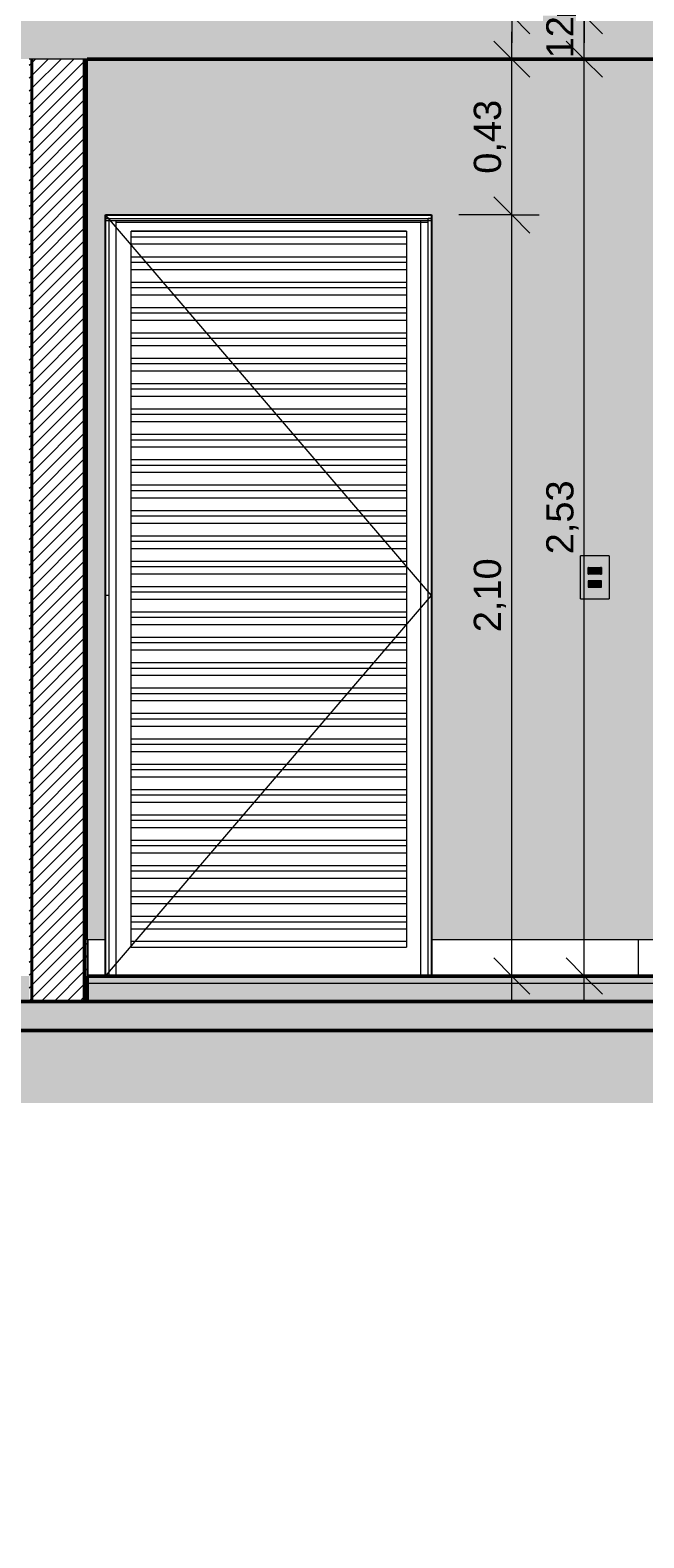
# Model space of a CAD drawing. Header units: metres. Extents: x -28.2 to 13.6, y -1.6 to 5.9.
# Tile 123 of 159: x 6.6 to 8.3, y -1.6 to 2.6. Entities that reach past the tile are written whole.
import ezdxf

# ---------------------------------------------------------------- set-up
doc = ezdxf.new("R2010")
doc.units = ezdxf.units.M
for name, color, linetype, lineweight in [('A-ANNO-DIMS', 7, 'Continuous', 9), ('A-ANNO-DIMS-50', 7, 'Continuous', 9), ('A-DETL-GENF', 7, 'Continuous', 5), ('A-DOOR', 7, 'Continuous', 5), ('A-FLOR', 7, 'Continuous', 5), ('A-FLOR-MCUT', 7, 'Continuous', 5), ('A-FLOR-PATT', 7, 'Continuous', 50), ('A-GENM', 7, 'Continuous', 5), ('A-WALL', 7, 'Continuous', 5), ('A-WALL-PATT', 7, 'Continuous', 5), ('E-ELEC-FIXT', 7, 'Continuous', 5), ('E-LITE', 7, 'Continuous', 5), ('I-WALL', 7, 'Continuous', 5)]:
    doc.layers.add(name, color=color, linetype=linetype, lineweight=lineweight)
doc.layers.add('A-DETL', color=7, linetype='Continuous', lineweight=5, true_color=0x00a600)
doc.styles.add('Arial_1', font='arial.ttf', dxfattribs={"height": 0.075})
doc.dimstyles.new('Com_linha__ref__contínua__-_Cor_Vermelha_Arial_1_5mm', dxfattribs={"dimscale": 0.3048, "dimtxt": 0.076519, "dimasz": 0.328084, "dimexe": 0.246063, "dimexo": 0.246063, "dimgap": 0.024606, "dimtad": 1, "dimrnd": 0.01, "dimzin": 0, "dimdsep": 46, "dimtxsty": 'Arial_1', "dimblk1": 'OBLIQUE', "dimblk2": 'OBLIQUE', "dimsah": 1, "dimcen": 0.09, "dimdle": 0.246063, "dimazin": 0, "dimtfac": 1, "dimtdec": 4, "dimtix": 1, "dimtmove": 0, "dimatfit": 3, "dimfxl": 1, "dimtvp": 1, "dimtolj": 1, "dimtzin": 0, "dimarcsym": 2})
doc.dimstyles.new('Com_linha__ref__contínua__-_Cor_Vermelha_Arial_1_5mm_2', dxfattribs={"dimscale": 0.3048, "dimtxt": 0.076519, "dimasz": 0.328084, "dimexe": 0.246063, "dimexo": 0.246063, "dimgap": 0.024606, "dimtad": 1, "dimdec": 1, "dimlfac": 100, "dimrnd": 0.1, "dimdsep": 46, "dimtxsty": 'Arial_1', "dimblk1": 'OBLIQUE', "dimblk2": 'OBLIQUE', "dimsah": 1, "dimcen": 0.09, "dimdle": 0.246063, "dimazin": 0, "dimtfac": 1, "dimtdec": 4, "dimtix": 1, "dimtmove": 0, "dimatfit": 3, "dimfxl": 1, "dimtvp": 1, "dimtolj": 1, "dimtzin": 0, "dimarcsym": 2})
pattern_1 = [(0, (7.486623, 2.812), (0.2032, 0.0508), [0.01676, -0.13564, 0.01676, -0.13564, -0.8128]), (0, (7.486623, 2.812), (0.2032, 0.0508), [-0.3048, 0.01676, -0.28804, 0.01676, -0.13564, -0.3556]), (0, (7.486623, 2.812), (0.2032, 0.0508), [-0.762, 0.01676, -0.08484, 0.01676, -0.23724]), (120, (7.562623, 2.838), (-0.1455941, 0.15057636), [0.01676, -0.13564, 0.01676, -0.13564, -0.8128]), (120, (7.562623, 2.838), (-0.1455941, 0.15057636), [-0.3048, 0.01676, -0.28804, 0.01676, -0.13564, -0.3556]), (120, (7.562623, 2.838), (-0.1455941, 0.15057636), [-0.762, 0.01676, -0.08484, 0.01676, -0.23724]), (240, (7.588623, 2.939), (-0.0576059, -0.20137636), [0.01676, -0.13564, 0.01676, -0.13564, -0.8128]), (240, (7.588623, 2.939), (-0.0576059, -0.20137636), [-0.3048, 0.01676, -0.28804, 0.01676, -0.13564, -0.3556]), (240, (7.588623, 2.939), (-0.0576059, -0.20137636), [-0.762, 0.01676, -0.08484, 0.01676, -0.23724])]
pattern_2 = [(45, (7.486623, 2.812), (-0.01767767, 0.01767767), [])]

# ---------------------------------------------------------------- blocks, each defined once
blk = doc.blocks.new('PORTA DE ABRIR VENEZIANA_ 100_ AÇO GALVANIZADO COM PINTURA BRANCA E FECHADURA TIPO ALAVANCA - Porta Veneziana Branca 85x210-2418155-CASA 2')
at = {"layer": 'A-DOOR'}
for p, q in [((-14.365, 1.05), (-15.265, 2.1)), ((-15.265, 0.1), (-15.265, 2.09)), ((-15.255, 2.09), (-15.265, 2.09)), ((-15.265, 2.085), (-15.265, 2.09)), ((-15.265, 2.09), (-14.365, 2.09)), ((-15.265, 2.085), (-14.365, 2.085)), ((-15.255, 0), (-15.255, 2.09)), ((-15.235, 0), (-15.235, 2.085)), ((-14.395, 0), (-14.395, 2.085)), ((-14.375, 0), (-14.375, 2.09)), ((-14.365, 2.09), (-14.375, 2.09)), ((-14.365, 0.1), (-14.365, 2.09)), ((-14.365, 2.09), (-14.365, 2.085)), ((-15.235, 2.08), (-14.375, 2.08)), ((-15.1939, 2.055), (-15.1939, 2.0551)), ((-15.1939, 2.0551), (-14.4339, 2.0551)), ((-15.1939, 2.04), (-15.1939, 2.055)), ((-14.4339, 2.055), (-15.1939, 2.055)), ((-15.1939, 2.02), (-15.1939, 2.04)), ((-15.1939, 2.04), (-14.4339, 2.04)), ((-14.4339, 2.0551), (-14.4339, 2.055)), ((-14.4339, 2.055), (-14.4339, 2.04)), ((-14.4339, 2.04), (-14.4339, 2.02)), ((-15.1939, 1.985), (-15.1939, 2.02)), ((-15.1939, 2.02), (-14.4339, 2.02)), ((-14.4339, 2.02), (-14.4339, 1.985)), ((-15.1939, 1.97), (-15.1939, 1.985)), ((-15.1939, 1.985), (-14.4339, 1.985)), ((-15.1939, 1.95), (-15.1939, 1.97)), ((-15.1939, 1.97), (-14.4339, 1.97)), ((-14.4339, 1.985), (-14.4339, 1.97)), ((-14.4339, 1.97), (-14.4339, 1.95)), ((-15.1939, 1.915), (-15.1939, 1.95)), ((-15.1939, 1.95), (-14.4339, 1.95)), ((-15.1939, 1.9), (-15.1939, 1.915)), ((-15.1939, 1.915), (-14.4339, 1.915)), ((-14.4339, 1.95), (-14.4339, 1.915)), ((-14.4339, 1.915), (-14.4339, 1.9)), ((-15.1939, 1.88), (-15.1939, 1.9)), ((-15.1939, 1.9), (-14.4339, 1.9)), ((-15.1939, 1.845), (-15.1939, 1.88)), ((-15.1939, 1.88), (-14.4339, 1.88)), ((-14.4339, 1.9), (-14.4339, 1.88)), ((-14.4339, 1.88), (-14.4339, 1.845)), ((-15.1939, 1.83), (-15.1939, 1.845)), ((-15.1939, 1.845), (-14.4339, 1.845)), ((-14.4339, 1.845), (-14.4339, 1.83)), ((-15.1939, 1.81), (-15.1939, 1.83)), ((-15.1939, 1.83), (-14.4339, 1.83)), ((-15.1939, 1.775), (-15.1939, 1.81)), ((-15.1939, 1.81), (-14.4339, 1.81)), ((-14.4339, 1.83), (-14.4339, 1.81)), ((-14.4339, 1.81), (-14.4339, 1.775)), ((-15.1939, 1.76), (-15.1939, 1.775)), ((-15.1939, 1.775), (-14.4339, 1.775)), ((-15.1939, 1.74), (-15.1939, 1.76)), ((-15.1939, 1.76), (-14.4339, 1.76)), ((-14.4339, 1.775), (-14.4339, 1.76)), ((-14.4339, 1.76), (-14.4339, 1.74)), ((-15.1939, 1.705), (-15.1939, 1.74)), ((-15.1939, 1.74), (-14.4339, 1.74)), ((-14.4339, 1.74), (-14.4339, 1.705)), ((-15.1939, 1.69), (-15.1939, 1.705)), ((-15.1939, 1.705), (-14.4339, 1.705)), ((-15.1939, 1.67), (-15.1939, 1.69)), ((-15.1939, 1.69), (-14.4339, 1.69)), ((-15.1939, 1.635), (-15.1939, 1.67)), ((-15.1939, 1.67), (-14.4339, 1.67)), ((-14.4339, 1.705), (-14.4339, 1.69)), ((-14.4339, 1.69), (-14.4339, 1.67)), ((-14.4339, 1.67), (-14.4339, 1.635)), ((-15.1939, 1.62), (-15.1939, 1.635)), ((-15.1939, 1.635), (-14.4339, 1.635)), ((-14.4339, 1.635), (-14.4339, 1.62)), ((-15.1939, 1.6), (-15.1939, 1.62)), ((-15.1939, 1.62), (-14.4339, 1.62)), ((-15.1939, 1.565), (-15.1939, 1.6)), ((-15.1939, 1.6), (-14.4339, 1.6)), ((-14.4339, 1.62), (-14.4339, 1.6)), ((-14.4339, 1.6), (-14.4339, 1.565)), ((-15.1939, 1.55), (-15.1939, 1.565)), ((-15.1939, 1.565), (-14.4339, 1.565)), ((-15.1939, 1.53), (-15.1939, 1.55)), ((-15.1939, 1.55), (-14.4339, 1.55)), ((-14.4339, 1.565), (-14.4339, 1.55)), ((-14.4339, 1.55), (-14.4339, 1.53)), ((-15.1939, 1.495), (-15.1939, 1.53)), ((-15.1939, 1.53), (-14.4339, 1.53)), ((-14.4339, 1.53), (-14.4339, 1.495)), ((-15.1939, 1.48), (-15.1939, 1.495)), ((-15.1939, 1.495), (-14.4339, 1.495)), ((-15.1939, 1.46), (-15.1939, 1.48)), ((-15.1939, 1.48), (-14.4339, 1.48)), ((-15.1939, 1.425), (-15.1939, 1.46)), ((-15.1939, 1.46), (-14.4339, 1.46)), ((-14.4339, 1.495), (-14.4339, 1.48)), ((-14.4339, 1.48), (-14.4339, 1.46)), ((-14.4339, 1.46), (-14.4339, 1.425)), ((-15.1939, 1.41), (-15.1939, 1.425)), ((-15.1939, 1.425), (-14.4339, 1.425)), ((-14.4339, 1.425), (-14.4339, 1.41)), ((-15.1939, 1.39), (-15.1939, 1.41)), ((-15.1939, 1.41), (-14.4339, 1.41)), ((-15.1939, 1.355), (-15.1939, 1.39)), ((-15.1939, 1.39), (-14.4339, 1.39)), ((-14.4339, 1.41), (-14.4339, 1.39)), ((-14.4339, 1.39), (-14.4339, 1.355)), ((-15.1939, 1.34), (-15.1939, 1.355)), ((-15.1939, 1.355), (-14.4339, 1.355)), ((-15.1939, 1.32), (-15.1939, 1.34)), ((-15.1939, 1.34), (-14.4339, 1.34)), ((-14.4339, 1.355), (-14.4339, 1.34)), ((-14.4339, 1.34), (-14.4339, 1.32)), ((-15.1939, 1.285), (-15.1939, 1.32)), ((-15.1939, 1.32), (-14.4339, 1.32)), ((-14.4339, 1.32), (-14.4339, 1.285)), ((-15.1939, 1.27), (-15.1939, 1.285)), ((-15.1939, 1.285), (-14.4339, 1.285)), ((-15.1939, 1.25), (-15.1939, 1.27)), ((-15.1939, 1.27), (-14.4339, 1.27)), ((-15.1939, 1.215), (-15.1939, 1.25)), ((-15.1939, 1.25), (-14.4339, 1.25)), ((-14.4339, 1.285), (-14.4339, 1.27)), ((-14.4339, 1.27), (-14.4339, 1.25)), ((-14.4339, 1.25), (-14.4339, 1.215)), ((-15.1939, 1.2), (-15.1939, 1.215)), ((-15.1939, 1.215), (-14.4339, 1.215)), ((-14.4339, 1.215), (-14.4339, 1.2)), ((-15.1939, 1.18), (-15.1939, 1.2)), ((-15.1939, 1.2), (-14.4339, 1.2)), ((-15.1939, 1.145), (-15.1939, 1.18)), ((-15.1939, 1.18), (-14.4339, 1.18)), ((-14.4339, 1.2), (-14.4339, 1.18)), ((-14.4339, 1.18), (-14.4339, 1.145)), ((-15.1939, 1.13), (-15.1939, 1.145)), ((-15.1939, 1.145), (-14.4339, 1.145)), ((-15.1939, 1.11), (-15.1939, 1.13)), ((-15.1939, 1.13), (-14.4339, 1.13)), ((-14.4339, 1.145), (-14.4339, 1.13)), ((-14.4339, 1.13), (-14.4339, 1.11)), ((-15.1939, 1.075), (-15.1939, 1.11)), ((-15.1939, 1.11), (-14.4339, 1.11)), ((-14.4339, 1.11), (-14.4339, 1.075)), ((-15.265, 0), (-14.365, 1.05)), ((-15.255, 1.05), (-15.265, 1.05)), ((-15.1939, 1.06), (-15.1939, 1.075)), ((-15.1939, 1.075), (-14.4339, 1.075)), ((-15.1939, 1.04), (-15.1939, 1.06)), ((-15.1939, 1.06), (-14.4339, 1.06)), ((-14.4339, 1.075), (-14.4339, 1.06)), ((-14.4339, 1.06), (-14.4339, 1.04)), ((-15.1939, 1.005), (-15.1939, 1.04)), ((-15.1939, 1.04), (-14.4339, 1.04)), ((-15.1939, 0.99), (-15.1939, 1.005)), ((-15.1939, 1.005), (-14.4339, 1.005)), ((-14.4339, 1.04), (-14.4339, 1.005)), ((-14.4339, 1.005), (-14.4339, 0.99)), ((-15.1939, 0.97), (-15.1939, 0.99)), ((-15.1939, 0.99), (-14.4339, 0.99)), ((-15.1939, 0.935), (-15.1939, 0.97)), ((-15.1939, 0.97), (-14.4339, 0.97)), ((-14.4339, 0.99), (-14.4339, 0.97)), ((-14.4339, 0.97), (-14.4339, 0.935)), ((-15.1939, 0.92), (-15.1939, 0.935)), ((-15.1939, 0.935), (-14.4339, 0.935)), ((-15.1939, 0.9), (-15.1939, 0.92)), ((-15.1939, 0.92), (-14.4339, 0.92)), ((-14.4339, 0.935), (-14.4339, 0.92)), ((-14.4339, 0.92), (-14.4339, 0.9)), ((-15.1939, 0.865), (-15.1939, 0.9)), ((-15.1939, 0.9), (-14.4339, 0.9)), ((-14.4339, 0.9), (-14.4339, 0.865)), ((-15.1939, 0.85), (-15.1939, 0.865)), ((-15.1939, 0.865), (-14.4339, 0.865)), ((-15.1939, 0.83), (-15.1939, 0.85)), ((-15.1939, 0.85), (-14.4339, 0.85)), ((-14.4339, 0.865), (-14.4339, 0.85)), ((-14.4339, 0.85), (-14.4339, 0.83)), ((-15.1939, 0.795), (-15.1939, 0.83)), ((-15.1939, 0.83), (-14.4339, 0.83)), ((-15.1939, 0.78), (-15.1939, 0.795)), ((-15.1939, 0.795), (-14.4339, 0.795)), ((-14.4339, 0.83), (-14.4339, 0.795)), ((-14.4339, 0.795), (-14.4339, 0.78)), ((-15.1939, 0.76), (-15.1939, 0.78)), ((-15.1939, 0.78), (-14.4339, 0.78)), ((-15.1939, 0.725), (-15.1939, 0.76)), ((-15.1939, 0.76), (-14.4339, 0.76)), ((-14.4339, 0.78), (-14.4339, 0.76)), ((-14.4339, 0.76), (-14.4339, 0.725)), ((-15.1939, 0.71), (-15.1939, 0.725)), ((-15.1939, 0.725), (-14.4339, 0.725)), ((-15.1939, 0.69), (-15.1939, 0.71)), ((-15.1939, 0.71), (-14.4339, 0.71)), ((-14.4339, 0.725), (-14.4339, 0.71)), ((-14.4339, 0.71), (-14.4339, 0.69)), ((-15.1939, 0.655), (-15.1939, 0.69)), ((-15.1939, 0.69), (-14.4339, 0.69)), ((-14.4339, 0.69), (-14.4339, 0.655)), ((-15.1939, 0.64), (-15.1939, 0.655)), ((-15.1939, 0.655), (-14.4339, 0.655)), ((-15.1939, 0.62), (-15.1939, 0.64)), ((-15.1939, 0.64), (-14.4339, 0.64)), ((-14.4339, 0.655), (-14.4339, 0.64)), ((-14.4339, 0.64), (-14.4339, 0.62)), ((-15.1939, 0.585), (-15.1939, 0.62)), ((-15.1939, 0.62), (-14.4339, 0.62)), ((-15.1939, 0.57), (-15.1939, 0.585)), ((-15.1939, 0.585), (-14.4339, 0.585)), ((-14.4339, 0.62), (-14.4339, 0.585)), ((-14.4339, 0.585), (-14.4339, 0.57)), ((-15.1939, 0.55), (-15.1939, 0.57)), ((-15.1939, 0.57), (-14.4339, 0.57)), ((-15.1939, 0.515), (-15.1939, 0.55)), ((-15.1939, 0.55), (-14.4339, 0.55)), ((-14.4339, 0.57), (-14.4339, 0.55)), ((-14.4339, 0.55), (-14.4339, 0.515)), ((-15.1939, 0.5), (-15.1939, 0.515)), ((-15.1939, 0.515), (-14.4339, 0.515)), ((-15.1939, 0.48), (-15.1939, 0.5)), ((-15.1939, 0.5), (-14.4339, 0.5)), ((-14.4339, 0.515), (-14.4339, 0.5)), ((-14.4339, 0.5), (-14.4339, 0.48)), ((-15.1939, 0.445), (-15.1939, 0.48)), ((-15.1939, 0.48), (-14.4339, 0.48)), ((-14.4339, 0.48), (-14.4339, 0.445)), ((-15.1939, 0.43), (-15.1939, 0.445)), ((-15.1939, 0.445), (-14.4339, 0.445)), ((-15.1939, 0.41), (-15.1939, 0.43)), ((-15.1939, 0.43), (-14.4339, 0.43)), ((-14.4339, 0.445), (-14.4339, 0.43)), ((-14.4339, 0.43), (-14.4339, 0.41)), ((-15.1939, 0.375), (-15.1939, 0.41)), ((-15.1939, 0.41), (-14.4339, 0.41)), ((-15.1939, 0.36), (-15.1939, 0.375)), ((-15.1939, 0.375), (-14.4339, 0.375)), ((-14.4339, 0.41), (-14.4339, 0.375)), ((-14.4339, 0.375), (-14.4339, 0.36)), ((-15.1939, 0.34), (-15.1939, 0.36)), ((-15.1939, 0.36), (-14.4339, 0.36)), ((-15.1939, 0.305), (-15.1939, 0.34)), ((-15.1939, 0.34), (-14.4339, 0.34)), ((-14.4339, 0.36), (-14.4339, 0.34)), ((-14.4339, 0.34), (-14.4339, 0.305)), ((-15.1939, 0.29), (-15.1939, 0.305)), ((-15.1939, 0.305), (-14.4339, 0.305)), ((-14.4339, 0.305), (-14.4339, 0.29)), ((-15.1939, 0.27), (-15.1939, 0.29)), ((-15.1939, 0.29), (-14.4339, 0.29)), ((-15.1939, 0.235), (-15.1939, 0.27)), ((-15.1939, 0.27), (-14.4339, 0.27)), ((-14.4339, 0.29), (-14.4339, 0.27)), ((-14.4339, 0.27), (-14.4339, 0.235)), ((-15.1939, 0.22), (-15.1939, 0.235)), ((-15.1939, 0.235), (-14.4339, 0.235)), ((-15.1939, 0.2), (-15.1939, 0.22)), ((-15.1939, 0.22), (-14.4339, 0.22)), ((-14.4339, 0.235), (-14.4339, 0.22)), ((-14.4339, 0.22), (-14.4339, 0.2)), ((-15.1939, 0.165), (-15.1939, 0.2)), ((-15.1939, 0.2), (-14.4339, 0.2)), ((-14.4339, 0.2), (-14.4339, 0.165)), ((-15.1939, 0.15), (-15.1939, 0.165)), ((-15.1939, 0.165), (-14.4339, 0.165)), ((-15.1939, 0.13), (-15.1939, 0.15)), ((-15.1939, 0.15), (-14.4339, 0.15)), ((-15.1939, 0.095), (-15.1939, 0.13)), ((-15.1939, 0.13), (-14.4339, 0.13)), ((-14.4339, 0.165), (-14.4339, 0.15)), ((-14.4339, 0.15), (-14.4339, 0.13)), ((-14.4339, 0.13), (-14.4339, 0.095)), ((-15.1939, 0.08), (-15.1939, 0.095)), ((-14.4339, 0.095), (-15.1939, 0.095)), ((-14.4339, 0.095), (-14.4339, 0.08)), ((-15.1939, 0.08), (-14.4339, 0.08))]:
    blk.add_line(p, q, dxfattribs=at)
blk = doc.blocks.new('1_e_1 Tomada_1 Interruptor_Conjunto 4x2 - b_1 Paralelo _ 1 Tomada 10A-2393321-CASA 2')
at = {"layer": 'A-GENM', "true_color": 0xfbfbfb}
h = blk.add_hatch(color=7, dxfattribs=at)
h.paths.add_polyline_path([(-13.9335, 1.0406), (-13.8756, 1.0406), (-13.8756, 1.16), (-13.9545, 1.16), (-13.9545, 1.0406), (-13.9348, 1.0406)])
h.paths.add_polyline_path([(-13.8965, 1.0727), (-13.9335, 1.0732), (-13.9335, 1.0907), (-13.8965, 1.0902), (-13.8965, 1.0732)])
h.paths.add_polyline_path([(-13.9296, 1.1093), (-13.9335, 1.1093), (-13.9331, 1.1273), (-13.8965, 1.1273), (-13.8971, 1.1093), (-13.915, 1.1093)])
at = {"layer": 'A-GENM'}
for p, q in [((-13.8756, 1.16), (-13.9545, 1.16)), ((-13.9545, 1.0406), (-13.9545, 1.16)), ((-13.9335, 1.1093), (-13.9335, 1.1273)), ((-13.8965, 1.1273), (-13.8965, 1.1093)), ((-13.8756, 1.16), (-13.8756, 1.0406)), ((-13.9545, 1.0406), (-13.8756, 1.0406))]:
    blk.add_line(p, q, dxfattribs=at)
blk = doc.blocks.new('x_Módulo de Tomada não listavel 4 - x_Módulo de Tomada não listavel 4-2391316-CASA 2')
at = {"layer": 'E-ELEC-FIXT', "true_color": 0xfbfbfb}
h = blk.add_hatch(color=7, dxfattribs=at)
h.paths.add_polyline_path([(-13.9051, 1.0727), (-13.8965, 1.0732), (-13.8965, 1.0907), (-13.9335, 1.0902), (-13.9335, 1.0727), (-13.9056, 1.0727)])
h.paths.add_polyline_path([(-13.915, 1.0732), (-13.9262, 1.0735), (-13.928, 1.0747), (-13.9319, 1.0788), (-13.9325, 1.0813), (-13.9324, 1.0834), (-13.9311, 1.0857), (-13.9265, 1.0897), (-13.9245, 1.0902), (-13.9036, 1.0897), (-13.9017, 1.0883), (-13.8982, 1.0846), (-13.8974, 1.0834), (-13.8982, 1.0788), (-13.9021, 1.0747), (-13.9043, 1.0734), (-13.9056, 1.0732), (-13.9105, 1.0732)])
h = blk.add_hatch(color=7, dxfattribs=at)
h.paths.add_polyline_path([(-13.9245, 1.0732), (-13.9039, 1.0735), (-13.9021, 1.0747), (-13.8982, 1.0788), (-13.8975, 1.0813), (-13.8977, 1.0834), (-13.8993, 1.086), (-13.9036, 1.0897), (-13.9056, 1.0902), (-13.9265, 1.0897), (-13.928, 1.0887), (-13.9319, 1.0846), (-13.9325, 1.0821), (-13.9324, 1.08), (-13.9311, 1.0777), (-13.9262, 1.0735), (-13.9252, 1.0733)])
h.paths.add_polyline_path([(-13.9252, 1.0797), (-13.9266, 1.0803), (-13.9272, 1.0817), (-13.9266, 1.0831), (-13.9252, 1.0837), (-13.9238, 1.0831), (-13.9232, 1.0817), (-13.9238, 1.0803), (-13.9246, 1.0798)])
h.paths.add_polyline_path([(-13.9049, 1.0797), (-13.9063, 1.0803), (-13.9069, 1.0817), (-13.9063, 1.0831), (-13.9049, 1.0837), (-13.9035, 1.0831), (-13.9029, 1.0817), (-13.9035, 1.0803), (-13.9044, 1.0798)])
h.paths.add_polyline_path([(-13.915, 1.082), (-13.9165, 1.0826), (-13.917, 1.084), (-13.9165, 1.0854), (-13.915, 1.086), (-13.9136, 1.0854), (-13.913, 1.084), (-13.9136, 1.0826), (-13.9145, 1.082)])
at = {"layer": 'E-ELEC-FIXT'}
for p, q in [((-13.8965, 1.0907), (-13.9335, 1.0907)), ((-13.9335, 1.0907), (-13.9335, 1.0727)), ((-13.9325, 1.0813), (-13.9325, 1.0821)), ((-13.9325, 1.0821), (-13.9325, 1.0813)), ((-13.9325, 1.0821), (-13.9325, 1.0813)), ((-13.9311, 1.0857), (-13.928, 1.0887)), ((-13.9245, 1.0902), (-13.9056, 1.0902)), ((-13.9021, 1.0887), (-13.899, 1.0857)), ((-13.8975, 1.0821), (-13.8975, 1.0813)), ((-13.8975, 1.0813), (-13.8975, 1.0821)), ((-13.8975, 1.0813), (-13.8975, 1.0821)), ((-13.8965, 1.0727), (-13.8965, 1.0907)), ((-13.9335, 1.0727), (-13.8965, 1.0727)), ((-13.928, 1.0747), (-13.9311, 1.0777)), ((-13.9056, 1.0732), (-13.9245, 1.0732)), ((-13.899, 1.0777), (-13.9021, 1.0747))]:
    blk.add_line(p, q, dxfattribs=at)
for centre, radius, start, end in [((-13.9275, 1.0821), 0.005, 135, 180), ((-13.9245, 1.0852), 0.005, 90, 135), ((-13.9252, 1.0817), 0.002, 0, 180), ((-13.9252, 1.0817), 0.002, 180, 0), ((-13.915, 1.084), 0.002, 0, 180), ((-13.915, 1.084), 0.002, 180, 0), ((-13.9049, 1.0817), 0.002, 0, 180), ((-13.9049, 1.0817), 0.002, 180, 0), ((-13.9056, 1.0852), 0.005, 45, 90), ((-13.9025, 1.0821), 0.005, 0, 45), ((-13.9275, 1.0813), 0.005, 180, 225), ((-13.9245, 1.0782), 0.005, 225, 270), ((-13.9056, 1.0782), 0.005, 270, 315), ((-13.9025, 1.0813), 0.005, 315, 0)]:
    blk.add_arc(centre, radius, start, end, dxfattribs=at)
blk = doc.blocks.new('x_ Módulo de Tecla Interrupor não listavel 4 - x_ Módulo de Tecla Interrupor não listavel 4-2393327-CASA 2')
at = {"layer": 'E-LITE', "true_color": 0xfbfbfb}
for points in [[(-13.9335, 1.1093), (-13.932, 1.1093), (-13.9324, 1.1273), (-13.9335, 1.1273), (-13.9335, 1.1093)], [(-13.932, 1.1093), (-13.8989, 1.1093), (-13.8989, 1.1273), (-13.932, 1.1273)], [(-13.8966, 1.1093), (-13.8971, 1.1273), (-13.8989, 1.1273), (-13.8984, 1.1093), (-13.8968, 1.1093)]]:
    blk.add_hatch(color=7, dxfattribs=at).paths.add_polyline_path(points)
at = {"layer": 'E-LITE'}
for p, q in [((-13.9335, 1.1273), (-13.9335, 1.1093)), ((-13.932, 1.1273), (-13.9335, 1.1273)), ((-13.932, 1.1273), (-13.8989, 1.1273)), ((-13.932, 1.1273), (-13.932, 1.1093)), ((-13.8965, 1.1273), (-13.8989, 1.1273)), ((-13.8965, 1.1093), (-13.8965, 1.1273)), ((-13.9335, 1.1093), (-13.932, 1.1093)), ((-13.8989, 1.1093), (-13.932, 1.1093)), ((-13.8989, 1.1093), (-13.8965, 1.1093))]:
    blk.add_line(p, q, dxfattribs=at)
blk = doc.blocks.new('DIMBLOCK64-CASA 2')
at = {"layer": 'A-ANNO-DIMS-50', "color": 242, "true_color": 0xbd2b2e, "transparency": 16777216}
for p, q in [((8.1178, 2.455), (8.1178, 2.725)), ((8.1178, 2.65), (8.0678, 2.7)), ((8.1178, 2.65), (8.0428, 2.65)), ((8.1178, 2.65), (8.1678, 2.6)), ((8.1178, 2.65), (8.1221, 2.65)), ((8.1178, 2.53), (8.0678, 2.58)), ((8.1178, 2.53), (8.0428, 2.53)), ((8.1178, 2.53), (8.1678, 2.48)), ((8.1178, 2.53), (8.1221, 2.53))]:
    blk.add_line(p, q, dxfattribs=at)
at = {"layer": 'A-ANNO-DIMS-50', "color": 0, "transparency": 16777216, "insert": (8.0129, 2.5323), "char_height": 0.075, "width": 0.138441, "attachment_point": 1, "rotation": 90, "line_spacing_factor": 0.941778, "style": 'Arial_1'}
blk.add_mtext('12', dxfattribs=at)
blk = doc.blocks.new('_Oblique')
at = {"color": 0, "linetype": 'ByBlock', "lineweight": -2}
blk.add_line((-0.5, -0.5), (0.5, 0.5), dxfattribs=at)
blk = doc.blocks.new('DIMBLOCK65-CASA 2')
at = {"layer": 'A-ANNO-DIMS-50', "color": 242, "true_color": 0xbd2b2e, "transparency": 16777216}
for p, q in [((7.9178, 2.1), (7.8678, 2.15)), ((7.9178, 2.1), (7.7716, 2.1)), ((7.9178, -0.075), (7.9178, 2.1)), ((7.9178, 2.1), (7.9678, 2.05)), ((7.9178, 2.1), (7.9928, 2.1)), ((7.9178, 0), (7.8678, 0.05)), ((7.9178, 0), (7.9678, -0.05)), ((7.9178, 0), (7.8428, 0)), ((7.9178, 0), (7.9221, 0))]:
    blk.add_line(p, q, dxfattribs=at)
at = {"layer": 'A-ANNO-DIMS-50', "color": 0, "transparency": 16777216, "insert": (7.8129, 0.9488), "char_height": 0.075, "width": 0.242979, "attachment_point": 1, "rotation": 90, "line_spacing_factor": 0.941778, "style": 'Arial_1'}
blk.add_mtext('2,10', dxfattribs=at)
blk = doc.blocks.new('DIMBLOCK66-CASA 2')
at = {"layer": 'A-ANNO-DIMS-50', "color": 242, "true_color": 0xbd2b2e, "transparency": 16777216}
for p, q in [((7.9178, 2.53), (7.8678, 2.58)), ((7.9178, 2.1), (7.9178, 2.605)), ((7.9178, 2.53), (7.8428, 2.53)), ((7.9178, 2.53), (7.9678, 2.48)), ((7.9178, 2.53), (7.9221, 2.53)), ((7.9178, 2.1), (7.8678, 2.15)), ((7.9178, 2.1), (7.7716, 2.1)), ((7.9178, 2.1), (7.9678, 2.05)), ((7.9178, 2.1), (7.9928, 2.1))]:
    blk.add_line(p, q, dxfattribs=at)
at = {"layer": 'A-ANNO-DIMS-50', "color": 0, "transparency": 16777216, "insert": (7.8129, 2.2138), "char_height": 0.075, "width": 0.242979, "attachment_point": 1, "rotation": 90, "line_spacing_factor": 0.941778, "style": 'Arial_1'}
blk.add_mtext('0,43', dxfattribs=at)
blk = doc.blocks.new('DIMBLOCK68-CASA 2')
at = {"layer": 'A-ANNO-DIMS-50', "color": 242, "true_color": 0xbd2b2e, "transparency": 16777216}
for p, q in [((7.9178, 4.25), (7.8678, 4.3)), ((7.9178, 4.25), (6.8216, 4.25)), ((7.9178, 4.25), (7.9178, 2.575)), ((7.9178, 4.25), (7.9678, 4.2)), ((7.9178, 4.25), (7.9928, 4.25)), ((7.9178, 2.65), (7.8678, 2.7)), ((7.9178, 2.65), (7.9135, 2.65)), ((7.9178, 2.65), (7.9678, 2.6)), ((7.9178, 2.65), (7.9928, 2.65))]:
    blk.add_line(p, q, dxfattribs=at)
at = {"layer": 'A-ANNO-DIMS-50', "color": 0, "transparency": 16777216, "insert": (7.8129, 3.3488), "char_height": 0.075, "width": 0.242979, "attachment_point": 1, "rotation": 90, "line_spacing_factor": 0.941778, "style": 'Arial_1'}
blk.add_mtext('1,60', dxfattribs=at)
blk = doc.blocks.new('DIMBLOCK69-CASA 2')
at = {"layer": 'A-ANNO-DIMS-50', "color": 242, "true_color": 0xbd2b2e, "transparency": 16777216}
for p, q in [((8.1178, 2.53), (8.0678, 2.58)), ((8.1178, -0.075), (8.1178, 2.605)), ((8.1178, 2.53), (8.0428, 2.53)), ((8.1178, 2.53), (8.1678, 2.48)), ((8.1178, 2.53), (8.1221, 2.53)), ((8.1178, 0), (8.0678, 0.05)), ((8.1178, 0), (8.1678, -0.05)), ((8.1178, 0), (8.0428, 0)), ((8.1178, 0), (8.1221, 0))]:
    blk.add_line(p, q, dxfattribs=at)
at = {"layer": 'A-ANNO-DIMS-50', "color": 0, "transparency": 16777216, "insert": (8.0129, 1.1638), "char_height": 0.075, "width": 0.242979, "attachment_point": 1, "rotation": 90, "line_spacing_factor": 0.941778, "style": 'Arial_1'}
blk.add_mtext('2,53', dxfattribs=at)
blk = doc.blocks.new('DIMBLOCK70-CASA 2')
at = {"layer": 'A-ANNO-DIMS-50', "color": 242, "true_color": 0xbd2b2e, "transparency": 16777216}
for p, q in [((8.1178, 5.325), (8.1178, 2.575)), ((8.1178, 5.25), (8.0678, 5.3)), ((8.1178, 5.25), (8.1135, 5.25)), ((8.1178, 5.25), (8.1678, 5.2)), ((8.1178, 5.25), (8.1928, 5.25)), ((8.1178, 2.65), (8.0678, 2.7)), ((8.1178, 2.65), (8.1135, 2.65)), ((8.1178, 2.65), (8.1678, 2.6)), ((8.1178, 2.65), (8.1928, 2.65))]:
    blk.add_line(p, q, dxfattribs=at)
at = {"layer": 'A-ANNO-DIMS-50', "color": 0, "transparency": 16777216, "insert": (8.0129, 3.8488), "char_height": 0.075, "width": 0.242979, "attachment_point": 1, "rotation": 90, "line_spacing_factor": 0.941778, "style": 'Arial_1'}
blk.add_mtext('2,60', dxfattribs=at)

msp = doc.modelspace()

# ---------------------------------------------------------------- hatches: boundary and pattern name
at = {"layer": 'A-DETL-GENF', "true_color": 0xd2e2c2}
msp.add_hatch(color=254, dxfattribs=at).paths.add_polyline_path([(3.9866, -1.55), (4.1866, -1.55), (4.1866, -0.35), (13.6037, -0.35), (13.6037, -0.15), (3.9866, -0.15), (3.9866, -1.35), (3.8266, -1.35), (3.8266, -0.15), (3.8082, -0.15), (3.8082, -1.55), (3.8266, -1.55)])
at = {"layer": 'A-FLOR', "true_color": 0x808080}
h = msp.add_hatch(dxfattribs=at)
h.set_pattern_fill('FP_2', color=8, style=0, pattern_type=2)
h.set_pattern_definition(pattern_1)
h.paths.add_polyline_path([(3.9866, -0.02), (6.5866, -0.02), (6.5866, 0), (3.9866, 0), (3.9866, -0.0128)])
h.paths.add_polyline_path([(10.6646, -0.02), (10.6666, -0.02), (10.6666, 0), (6.7466, 0), (6.7466, -0.02), (10.5931, -0.02)])
at = {"layer": 'A-FLOR-PATT', "lineweight": 5, "true_color": 0x808080}
h = msp.add_hatch(dxfattribs=at)
h.set_pattern_fill('FP_2', color=8, style=0, pattern_type=2)
h.set_pattern_definition(pattern_1)
h.paths.add_polyline_path([(3.9866, 2.53), (10.6666, 2.53), (10.6666, 2.65), (3.9866, 2.65), (3.9866, 2.5359)])
h = msp.add_hatch(dxfattribs=at)
h.set_pattern_fill('FP_2', color=8, style=0, pattern_type=2)
h.set_pattern_definition(pattern_1)
h.paths.add_polyline_path([(3.9866, -0.07), (6.5866, -0.07), (6.5866, -0.02), (3.9866, -0.02), (3.9866, -0.0414)])
h.paths.add_polyline_path([(7.7876, -0.07), (10.6666, -0.07), (10.6666, -0.02), (6.7466, -0.02), (6.7466, -0.07), (7.6966, -0.07)])
h = msp.add_hatch(dxfattribs=at)
h.set_pattern_fill('FP_2', color=8, style=0, pattern_type=2)
h.set_pattern_definition(pattern_1)
h.paths.add_polyline_path([(10.6957, -0.15), (10.8166, -0.15), (10.8166, -0.07), (3.8366, -0.07), (3.8366, -0.15), (10.6666, -0.15)])
at = {"layer": 'A-WALL-PATT', "true_color": 0x808080}
h = msp.add_hatch(dxfattribs=at)
h.set_pattern_fill('FP_1', color=8, style=0, pattern_type=2)
h.set_pattern_definition(pattern_2)
h.paths.add_polyline_path([(6.5941, -0.07), (6.5941, 2.53), (6.5916, 2.53), (6.5916, -0.07)])
h = msp.add_hatch(dxfattribs=at)
h.set_pattern_fill('FP_1', color=8, style=0, pattern_type=2)
h.set_pattern_definition(pattern_2)
h.paths.add_polyline_path([(6.5941, -0.07), (6.5966, -0.07), (6.5966, 2.53), (6.5941, 2.53), (6.5941, -0.0433)])
h = msp.add_hatch(dxfattribs=at)
h.set_pattern_fill('FP_1', color=8, style=0, pattern_type=2)
h.set_pattern_definition(pattern_2)
h.paths.add_polyline_path([(6.7162, -0.07), (6.7366, -0.07), (6.7366, 2.53), (6.5966, 2.53), (6.5966, -0.07)])
h = msp.add_hatch(dxfattribs=at)
h.set_pattern_fill('FP_1', color=8, style=0, pattern_type=2)
h.set_pattern_definition(pattern_2)
h.paths.add_polyline_path([(6.7391, -0.07), (6.7391, 2.53), (6.7366, 2.5297), (6.7366, -0.07)])
h = msp.add_hatch(dxfattribs=at)
h.set_pattern_fill('FP_1', color=8, style=0, pattern_type=2)
h.set_pattern_definition(pattern_2)
h.paths.add_polyline_path([(6.7416, -0.07), (6.7416, 2.53), (6.7391, 2.5298), (6.7391, -0.07)])
h = msp.add_hatch(dxfattribs=at)
h.set_pattern_fill('FP_1', color=8, style=0, pattern_type=2)
h.set_pattern_definition(pattern_2)
h.paths.add_polyline_path([(6.7466, 0), (6.7486, 0), (6.7486, 0.1), (6.7466, 0.1), (6.7466, 0.0158)])
at = {"layer": 'A-WALL-PATT', "true_color": 0x787878}
h = msp.add_hatch(dxfattribs=at)
h.set_pattern_fill('FP_10', color=8, style=0, pattern_type=2)
h.set_pattern_definition([(0, (6.7966, 0), (0, 0.6), []), (90, (6.7966, 0), (-0.6, 4e-17), [])])
h.paths.add_polyline_path([(6.7966, 0), (6.7966, 0.1), (6.7486, 0.1), (6.7486, 0), (6.7928, 0)])
h = msp.add_hatch(dxfattribs=at)
h.set_pattern_fill('FP_9', color=8, style=0, pattern_type=2)
h.set_pattern_definition([(0, (10.6666, 0), (0, 0.6), []), (90, (10.6666, 0), (-0.6, 4e-17), [])])
h.paths.add_polyline_path([(9.0121, 0), (10.6646, 0), (10.6646, 0.1), (7.6966, 0.1), (7.6966, 0), (8.9738, 0)])
at = {"layer": 'I-WALL', "true_color": 0x808080}
h = msp.add_hatch(dxfattribs=at)
h.set_pattern_fill('FP_1', color=8, style=0, pattern_type=2)
h.set_pattern_definition(pattern_2)
h.paths.add_polyline_path([(6.5866, -0.07), (6.5916, -0.07), (6.5916, 2.53), (6.5866, 2.53), (6.5866, -0.02)])
h = msp.add_hatch(dxfattribs=at)
h.set_pattern_fill('FP_1', color=8, style=0, pattern_type=2)
h.set_pattern_definition(pattern_2)
h.paths.add_polyline_path([(6.7466, -0.07), (6.7466, 2.53), (6.7416, 2.5298), (6.7416, -0.07)])
at = {"layer": 'I-WALL', "true_color": 0xf4eccd}
for points in [[(6.7966, 0.1), (6.7966, 2.1), (7.6966, 2.1), (7.6966, 0.1), (7.9466, 0.1), (7.9466, 1.78), (7.7866, 1.78), (7.7866, 2.53), (6.7466, 2.5298), (6.7466, 0.1), (6.7505, 0.1)], [(7.7866, 1.78), (7.9466, 1.78), (7.9466, 2.53), (7.7866, 2.53), (7.7866, 1.8402)]]:
    msp.add_hatch(color=254, dxfattribs=at).paths.add_polyline_path(points)
h = msp.add_hatch(color=254, dxfattribs=at)
h.paths.add_polyline_path([(7.9466, 0.1), (10.6666, 0.1), (10.6666, 2.53), (7.9466, 2.53), (7.9466, 0.2449)])
h.paths.add_polyline_path([(8.1663, 1.0406), (8.1071, 1.0406), (8.1071, 1.16), (8.186, 1.16), (8.186, 1.0406), (8.1703, 1.0406)])
h.paths.add_polyline_path([(8.1567, 1.0797), (8.1581, 1.0803), (8.1587, 1.0817), (8.1581, 1.0831), (8.1567, 1.0837), (8.1553, 1.0831), (8.1547, 1.0817), (8.1553, 1.0803), (8.1562, 1.0798)])
h.paths.add_polyline_path([(8.1365, 1.0797), (8.1379, 1.0803), (8.1385, 1.0817), (8.1379, 1.0831), (8.1365, 1.0837), (8.135, 1.0831), (8.1345, 1.0817), (8.135, 1.0803), (8.1359, 1.0798)])
h.paths.add_polyline_path([(8.1291, 1.0813), (8.1286, 1.0866), (8.129, 1.0817)])
h.paths.add_polyline_path([(8.1466, 1.082), (8.148, 1.0826), (8.1486, 1.084), (8.148, 1.0854), (8.1466, 1.086), (8.1452, 1.0854), (8.1446, 1.084), (8.1452, 1.0826), (8.1461, 1.082)])
h.paths.add_polyline_path([(8.1281, 1.1093), (8.1281, 1.1093), (8.1281, 1.1273)])

# ---------------------------------------------------------------- linework, layer by layer
at = {"layer": 'A-DETL', "color": 7, "lineweight": 25}
for p, q in [((6.7966, 0), (6.7966, 2.1)), ((6.7966, 2.1), (7.6966, 2.1)), ((7.6966, 2.1), (7.6966, 0))]:
    msp.add_line(p, q, dxfattribs=at)
at = {"layer": 'A-DETL', "color": 7, "lineweight": 50}
msp.add_line((13.6037, -0.15), (3.9866, -0.15), dxfattribs=at)
at = {"layer": 'A-FLOR', "lineweight": 50}
for p, q in [((6.7466, 2.53), (10.6666, 2.53)), ((10.6666, 0), (6.7466, 0)), ((6.7466, 0), (6.7466, -0.07)), ((10.8166, -0.07), (3.8366, -0.07))]:
    msp.add_line(p, q, dxfattribs=at)
at = {"layer": 'A-FLOR-MCUT'}
msp.add_line((10.6666, -0.02), (6.7466, -0.02), dxfattribs=at)
at = {"layer": 'A-WALL'}
for p, q in [((6.7466, 2.53), (6.5866, 2.53)), ((6.5916, -0.07), (6.5916, 2.53)), ((6.5941, -0.07), (6.5941, 2.53)), ((6.5966, -0.07), (6.5966, 2.53)), ((6.7366, -0.07), (6.7366, 2.53)), ((6.7391, -0.07), (6.7391, 2.53)), ((6.7416, -0.07), (6.7416, 2.53)), ((6.7966, 0.1), (6.7486, 0.1)), ((6.7966, 0.1), (6.7966, 0)), ((10.6646, 0.1), (7.6966, 0.1)), ((7.6966, 0), (7.6966, 0.1))]:
    msp.add_line(p, q, dxfattribs=at)
at = {"layer": 'A-WALL', "lineweight": 25}
for p, q in [((6.7486, 0.1), (6.7466, 0.1)), ((6.7466, 0.1), (6.7466, 0)), ((6.7486, 0), (6.7486, 0.1))]:
    msp.add_line(p, q, dxfattribs=at)
at = {"layer": 'I-WALL', "lineweight": 25}
msp.add_line((6.7466, 0.1), (6.7466, 2.53), dxfattribs=at)
at = {"layer": 'I-WALL'}
for p, q in [((6.7966, 0.1), (6.7966, 2.1)), ((6.7966, 2.1), (7.6966, 2.1)), ((7.6966, 2.1), (7.6966, 0.1))]:
    msp.add_line(p, q, dxfattribs=at)

# ---------------------------------------------------------------- block references
at = {"layer": 'A-DOOR'}
msp.add_blockref('PORTA DE ABRIR VENEZIANA_ 100_ AÇO GALVANIZADO COM PINTURA BRANCA E FECHADURA TIPO ALAVANCA - Porta Veneziana Branca 85x210-2418155-CASA 2', (22.0616, 0), dxfattribs=at)
at = {"layer": 'E-ELEC-FIXT'}
for name in ['1_e_1 Tomada_1 Interruptor_Conjunto 4x2 - b_1 Paralelo _ 1 Tomada 10A-2393321-CASA 2', 'x_Módulo de Tomada não listavel 4 - x_Módulo de Tomada não listavel 4-2391316-CASA 2']:
    msp.add_blockref(name, (22.0616, 0), dxfattribs=at)
at = {"layer": 'E-LITE'}
msp.add_blockref('x_ Módulo de Tecla Interrupor não listavel 4 - x_ Módulo de Tecla Interrupor não listavel 4-2393327-CASA 2', (22.0616, 0), dxfattribs=at)

# ---------------------------------------------------------------- dimensions: what is measured, and where the dimension line sits
at = {"layer": 'A-ANNO-DIMS', "color": 242, "true_color": 0xbd2b2e}
for base, p1, p2, dimstyle, override, picture, middle in [((8.1178, 2.65), (8.1885, 5.25), (8.1885, 2.65), 'Com_linha__ref__contínua__-_Cor_Vermelha_Arial_1_5mm', {"dimpost": '<>', "dimfxl": 2.6}, 'DIMBLOCK70-CASA 2', (8.072, 3.95)), ((7.9178, 2.65), (6.7466, 4.25), (7.9885, 2.65), 'Com_linha__ref__contínua__-_Cor_Vermelha_Arial_1_5mm', {"dimpost": '<>', "dimfxl": 2.025434}, 'DIMBLOCK68-CASA 2', (7.872, 3.45)), ((8.1178, 2.65), (8.0471, 2.53), (8.0471, 2.65), 'Com_linha__ref__contínua__-_Cor_Vermelha_Arial_1_5mm_2', {"dimpost": '<>', "dimfxl": 0.12}, 'DIMBLOCK64-CASA 2', (8.0726, 2.59)), ((7.9178, 2.53), (7.6966, 2.1), (7.8471, 2.53), 'Com_linha__ref__contínua__-_Cor_Vermelha_Arial_1_5mm', {"dimpost": '<>', "dimfxl": 0.455579}, 'DIMBLOCK66-CASA 2', (7.872, 2.315)), ((8.1178, 2.53), (8.0471, 0), (8.0471, 2.53), 'Com_linha__ref__contínua__-_Cor_Vermelha_Arial_1_5mm', {"dimpost": '<>', "dimfxl": 2.53}, 'DIMBLOCK69-CASA 2', (8.072, 1.265)), ((7.9178, 2.1), (7.8471, 0), (7.6966, 2.1), 'Com_linha__ref__contínua__-_Cor_Vermelha_Arial_1_5mm', {"dimpost": '<>', "dimfxl": 2.105386}, 'DIMBLOCK65-CASA 2', (7.872, 1.05))]:
    dim = msp.add_linear_dim(base=base, p1=p1, p2=p2, angle=90, dimstyle=dimstyle, override=override, dxfattribs=at)
    dim.commit()
    dim.dimension.update_dxf_attribs({"geometry": picture, "text_midpoint": middle})

doc.saveas('drawing.dxf')
